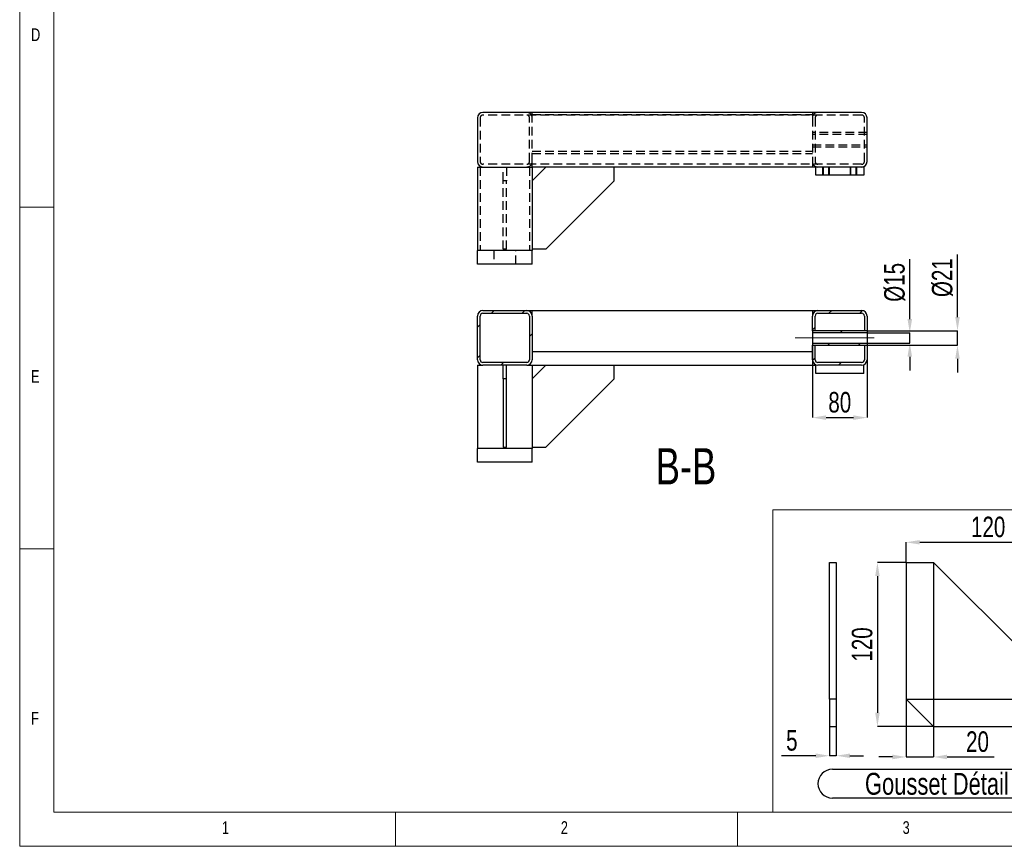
# Model space of a CAD drawing. Header units: millimetres. Extents: x 5 to 415, y 5 to 292.
# Tile 1 of 8: x 5 to 149, y 5 to 126. Entities that reach past the tile are written whole.
import ezdxf

# ---------------------------------------------------------------- set-up
doc = ezdxf.new("R2010")
doc.units = ezdxf.units.MM
doc.header["$PDSIZE"] = -1
doc.linetypes.add('CENTERX2', pattern=[20.32, 12.7, -2.54, 2.54, -2.54])
doc.linetypes.add('HIDDEN', pattern=[1.905, 1.27, -0.635])
for name, color, linetype in [('COTES', 1, 'Continuous'), ('NOTES', 6, 'Continuous'), ('TRAIT-FINS', 9, 'Continuous'), ('TRAIT-MIXTES', 3, 'CENTERX2'), ('TRAIT-TIRET', 2, 'HIDDEN')]:
    doc.layers.add(name, color=color, linetype=linetype)
doc.layers.add('TRAIT-FORT', color=4, linetype='Continuous', lineweight=25)
doc.styles.add('SLDTEXTSTYLE0', font='TXT', dxfattribs={"width": 0.75})
doc.dimstyles.new('SLDDIMSTYLE1', dxfattribs={"dimtxt": 3, "dimasz": 2, "dimexe": 0, "dimexo": 0.0625, "dimgap": 0.75, "dimtad": 1, "dimlfac": 10, "dimrnd": 1e-09, "dimzin": 12, "dimdsep": 46, "dimtxsty": 'SLDTEXTSTYLE0', "dimsah": 1, "dimcen": 0.09, "dimadec": 0, "dimazin": 3, "dimtfac": 1, "dimtmove": 0, "dimatfit": 0, "dimfxl": 1, "dimfrac": 2, "dimtolj": 1, "dimtzin": 12, "dimarcsym": 0})
doc.dimstyles.new('SLDDIMSTYLE2', dxfattribs={"dimtxt": 3, "dimasz": 2, "dimexe": 0, "dimexo": 0.0625, "dimgap": 0.75, "dimtad": 1, "dimlfac": 5, "dimrnd": 1e-09, "dimzin": 12, "dimdsep": 46, "dimtxsty": 'SLDTEXTSTYLE0', "dimsah": 1, "dimcen": 0.09, "dimadec": 0, "dimazin": 3, "dimtfac": 1, "dimtofl": 0, "dimtmove": 0, "dimatfit": 3, "dimfxl": 1, "dimfrac": 2, "dimtolj": 1, "dimtzin": 12, "dimarcsym": 0})
doc.dimstyles.new('SLDDIMSTYLE3', dxfattribs={"dimtxt": 3, "dimasz": 2, "dimexe": 0, "dimexo": 0.0625, "dimgap": 0.75, "dimtad": 1, "dimlfac": 5, "dimrnd": 1e-09, "dimzin": 12, "dimdsep": 46, "dimtxsty": 'SLDTEXTSTYLE0', "dimsah": 1, "dimcen": 0.09, "dimadec": 0, "dimazin": 3, "dimtfac": 1, "dimtmove": 0, "dimatfit": 0, "dimfxl": 1, "dimfrac": 2, "dimtolj": 1, "dimtzin": 12, "dimarcsym": 0})

# ---------------------------------------------------------------- blocks, each defined once
blk = doc.blocks.new('_D_14')
at = {"layer": 'COTES', "color": 0, "lineweight": -2, "transparency": 16777216}
for p, q in [((135.21, 82.13), (135.21, 90.88)), ((129.03, 80.13), (135.21, 80.13)), ((135.21, 78.63), (135.21, 80.13)), ((129.03, 78.63), (135.21, 78.63)), ((135.21, 76.63), (135.21, 74.63))]:
    blk.add_line(p, q, dxfattribs=at)
at = {"layer": 'COTES', "color": 0, "transparency": 16777216}
for points in [[(134.88, 82.13), (135.55, 82.13), (135.21, 80.13)], [(134.88, 76.63), (135.55, 76.63), (135.21, 78.63)]]:
    blk.add_solid(points, dxfattribs=at)
at = {"layer": 'Defpoints', "color": 0, "transparency": 16777216}
for p in [(128.97, 80.13), (128.97, 78.63), (135.21, 78.63)]:
    blk.add_point(p, dxfattribs=at)
at = {"layer": 'COTES', "color": 0, "transparency": 16777216, "insert": (131.46, 87.51), "char_height": 3, "attachment_point": 2, "rotation": 90, "style": 'SLDTEXTSTYLE0'}
blk.add_mtext('\\A1;%%c15', dxfattribs=at)
blk = doc.blocks.new('_D_15')
at = {"layer": 'COTES', "color": 0, "lineweight": -2, "transparency": 16777216}
for p, q in [((142.19, 82.43), (142.19, 91.57)), ((129.03, 80.43), (142.19, 80.43)), ((142.19, 78.33), (142.19, 80.43)), ((129.03, 78.33), (142.19, 78.33)), ((142.19, 76.33), (142.19, 74.33))]:
    blk.add_line(p, q, dxfattribs=at)
at = {"layer": 'COTES', "color": 0, "transparency": 16777216}
for points in [[(141.86, 82.43), (142.52, 82.43), (142.19, 80.43)], [(141.86, 76.33), (142.52, 76.33), (142.19, 78.33)]]:
    blk.add_solid(points, dxfattribs=at)
at = {"layer": 'Defpoints', "color": 0, "transparency": 16777216}
for p in [(128.97, 80.43), (128.97, 78.33), (142.19, 78.33)]:
    blk.add_point(p, dxfattribs=at)
at = {"layer": 'COTES', "color": 0, "transparency": 16777216, "insert": (138.44, 88.2), "char_height": 3, "attachment_point": 2, "rotation": 90, "style": 'SLDTEXTSTYLE0'}
blk.add_mtext('\\A1;%%c21', dxfattribs=at)
blk = doc.blocks.new('_D_16')
at = {"layer": 'COTES', "color": 0, "lineweight": -2, "transparency": 16777216}
for p, q in [((120.97, 78.27), (120.97, 67.72)), ((128.97, 78.27), (128.97, 67.72)), ((122.97, 67.72), (126.97, 67.72))]:
    blk.add_line(p, q, dxfattribs=at)
at = {"layer": 'COTES', "color": 0, "transparency": 16777216}
for points in [[(122.97, 68.05), (122.97, 67.38), (120.97, 67.72)], [(126.97, 68.05), (126.97, 67.38), (128.97, 67.72)]]:
    blk.add_solid(points, dxfattribs=at)
at = {"layer": 'Defpoints', "color": 0, "transparency": 16777216}
for p in [(120.97, 78.33), (128.97, 78.33), (128.97, 67.72)]:
    blk.add_point(p, dxfattribs=at)
at = {"layer": 'COTES', "color": 0, "transparency": 16777216, "insert": (124.97, 71.47), "char_height": 3, "attachment_point": 2, "style": 'SLDTEXTSTYLE0'}
blk.add_mtext('\\A1;80', dxfattribs=at)
blk = doc.blocks.new('_D_47')
at = {"layer": 'COTES', "color": 0, "lineweight": -2, "transparency": 16777216}
for p, q in [((134.62, 46.53), (130.48, 46.53)), ((130.48, 44.53), (130.48, 24.53)), ((138.62, 22.53), (130.48, 22.53))]:
    blk.add_line(p, q, dxfattribs=at)
at = {"layer": 'COTES', "color": 0, "transparency": 16777216}
for points in [[(130.15, 44.53), (130.81, 44.53), (130.48, 46.53)], [(130.15, 24.53), (130.81, 24.53), (130.48, 22.53)]]:
    blk.add_solid(points, dxfattribs=at)
at = {"layer": 'Defpoints', "color": 0, "transparency": 16777216}
for p in [(134.68, 46.53), (130.48, 22.53), (138.68, 22.53)]:
    blk.add_point(p, dxfattribs=at)
at = {"layer": 'COTES', "color": 0, "transparency": 16777216, "insert": (126.73, 34.53), "char_height": 3, "attachment_point": 2, "rotation": 90, "style": 'SLDTEXTSTYLE0'}
blk.add_mtext('\\A1;120', dxfattribs=at)
blk = doc.blocks.new('_D_48')
at = {"layer": 'COTES', "color": 0, "lineweight": -2, "transparency": 16777216}
for p, q in [((164.01, 28.53), (164.01, 36.97)), ((134.74, 26.53), (164.01, 26.53)), ((164.01, 22.53), (164.01, 26.53)), ((158.74, 22.53), (164.01, 22.53)), ((164.01, 20.53), (164.01, 18.53))]:
    blk.add_line(p, q, dxfattribs=at)
at = {"layer": 'COTES', "color": 0, "transparency": 16777216}
for points in [[(163.67, 28.53), (164.34, 28.53), (164.01, 26.53)], [(163.67, 20.53), (164.34, 20.53), (164.01, 22.53)]]:
    blk.add_solid(points, dxfattribs=at)
at = {"layer": 'Defpoints', "color": 0, "transparency": 16777216}
for p in [(134.68, 26.53), (158.68, 22.53), (164.01, 22.53)]:
    blk.add_point(p, dxfattribs=at)
at = {"layer": 'COTES', "color": 0, "transparency": 16777216, "insert": (160.26, 34.53), "char_height": 3, "attachment_point": 2, "rotation": 90, "style": 'SLDTEXTSTYLE0'}
blk.add_mtext('\\A1;20', dxfattribs=at)
blk = doc.blocks.new('_D_49')
at = {"layer": 'COTES', "color": 0, "lineweight": -2, "transparency": 16777216}
for p, q in [((134.68, 46.59), (134.68, 49.48)), ((136.68, 49.48), (156.68, 49.48)), ((158.68, 26.59), (158.68, 49.48))]:
    blk.add_line(p, q, dxfattribs=at)
at = {"layer": 'COTES', "color": 0, "transparency": 16777216}
for points in [[(136.68, 49.81), (136.68, 49.15), (134.68, 49.48)], [(156.68, 49.81), (156.68, 49.15), (158.68, 49.48)]]:
    blk.add_solid(points, dxfattribs=at)
at = {"layer": 'Defpoints', "color": 0, "transparency": 16777216}
for p in [(158.68, 49.48), (134.68, 46.53), (158.68, 26.53)]:
    blk.add_point(p, dxfattribs=at)
at = {"layer": 'COTES', "color": 0, "transparency": 16777216, "insert": (146.68, 53.23), "char_height": 3, "attachment_point": 2, "style": 'SLDTEXTSTYLE0'}
blk.add_mtext('\\A1;120', dxfattribs=at)
blk = doc.blocks.new('_D_50')
at = {"layer": 'COTES', "color": 0, "lineweight": -2, "transparency": 16777216}
for p, q in [((138.68, 46.47), (138.68, 18.07)), ((134.68, 26.47), (134.68, 18.07)), ((132.68, 18.07), (130.68, 18.07)), ((134.68, 18.07), (138.68, 18.07)), ((140.68, 18.07), (147.55, 18.07))]:
    blk.add_line(p, q, dxfattribs=at)
at = {"layer": 'COTES', "color": 0, "transparency": 16777216}
for points in [[(132.68, 18.41), (132.68, 17.74), (134.68, 18.07)], [(140.68, 18.41), (140.68, 17.74), (138.68, 18.07)]]:
    blk.add_solid(points, dxfattribs=at)
at = {"layer": 'Defpoints', "color": 0, "transparency": 16777216}
for p in [(138.68, 46.53), (134.68, 26.53), (134.68, 18.07)]:
    blk.add_point(p, dxfattribs=at)
at = {"layer": 'COTES', "color": 0, "transparency": 16777216, "insert": (145.12, 21.82), "char_height": 3, "attachment_point": 2, "style": 'SLDTEXTSTYLE0'}
blk.add_mtext('\\A1;20', dxfattribs=at)
blk = doc.blocks.new('SW_NOTE_23')
at = {"layer": 'NOTES', "color": 0}
for p, q in [((-0.1, 4.65), (34.21, 4.65)), ((34.21, 0.43), (-0.1, 0.43))]:
    blk.add_line(p, q, dxfattribs=at)
for centre, start, end in [((-0.1, 2.54), 90, 270), ((34.21, 2.54), 270, 90)]:
    blk.add_arc(centre, 2.11, start, end, dxfattribs=at)
at = {"layer": 'NOTES', "color": 0, "insert": (16.8, 4.13), "char_height": 3.2, "attachment_point": 2, "style": 'SLDTEXTSTYLE0'}
blk.add_mtext('Gousset Détail C', dxfattribs=at)
blk = doc.blocks.new('_D_53')
at = {"layer": 'COTES', "color": 0, "lineweight": -2, "transparency": 16777216}
for p, q in [((123.46, 22.47), (123.46, 18.25)), ((124.46, 22.47), (124.46, 18.25)), ((121.46, 18.25), (116.46, 18.25)), ((124.46, 18.25), (123.46, 18.25)), ((126.46, 18.25), (128.46, 18.25))]:
    blk.add_line(p, q, dxfattribs=at)
at = {"layer": 'COTES', "color": 0, "transparency": 16777216}
for points in [[(121.46, 18.58), (121.46, 17.92), (123.46, 18.25)], [(126.46, 18.58), (126.46, 17.92), (124.46, 18.25)]]:
    blk.add_solid(points, dxfattribs=at)
at = {"layer": 'Defpoints', "color": 0, "transparency": 16777216}
for p in [(123.46, 22.53), (124.46, 22.53), (124.46, 18.25)]:
    blk.add_point(p, dxfattribs=at)
at = {"layer": 'COTES', "color": 0, "transparency": 16777216, "insert": (117.96, 22), "char_height": 3, "attachment_point": 2, "style": 'SLDTEXTSTYLE0'}
blk.add_mtext('\\A1;5', dxfattribs=at)

msp = doc.modelspace()

# ---------------------------------------------------------------- hatches: boundary and pattern name
at = {"layer": 'TRAIT-FINS'}
h = msp.add_hatch(dxfattribs=at)
h.set_pattern_fill('ANSI31', color=256, angle=3e-322, style=0)
edge = h.paths.add_edge_path(flags=0)
edge.add_arc((79.1666, 76.1823), 0.8, 270, 360)
edge.add_line((79.9666, 76.1823), (79.9666, 82.5823))
edge.add_arc((79.1666, 82.5823), 0.8, 0, 90)
edge.add_line((79.1666, 83.3823), (72.7666, 83.3823))
edge.add_arc((72.7666, 82.5823), 0.8, 90, 180)
edge.add_line((71.9666, 82.5823), (71.9666, 76.1823))
edge.add_arc((72.7666, 76.1823), 0.8, 180, 270)
edge.add_line((72.7666, 75.3823), (79.1666, 75.3823))
edge = h.paths.add_edge_path(flags=0)
edge.add_line((79.5666, 82.5823), (79.5666, 76.1823))
edge.add_arc((79.1666, 76.1823), 0.4, 270, 360, ccw=False)
edge.add_line((79.1666, 75.7823), (72.7666, 75.7823))
edge.add_arc((72.7666, 76.1823), 0.4, 180, 270, ccw=False)
edge.add_line((72.3666, 76.1823), (72.3666, 82.5823))
edge.add_arc((72.7666, 82.5823), 0.4, 90, 180, ccw=False)
edge.add_line((72.7666, 82.9823), (79.1666, 82.9823))
edge.add_arc((79.1666, 82.5823), 0.4, 0, 90, ccw=False)
h = msp.add_hatch(dxfattribs=at)
h.set_pattern_fill('ANSI31', color=256, angle=3e-322, style=0)
edge = h.paths.add_edge_path(flags=0)
edge.add_line((121.7666, 82.9823), (128.1666, 82.9823))
edge.add_arc((128.1666, 82.5823), 0.4, 0, 90, ccw=False)
edge.add_line((128.5666, 82.5823), (128.5666, 80.4323))
edge.add_line((128.5666, 80.4323), (128.9666, 80.4323))
edge.add_line((128.9666, 80.4323), (128.9666, 82.5823))
edge.add_arc((128.1666, 82.5823), 0.8, 0, 90)
edge.add_line((128.1666, 83.3823), (121.7666, 83.3823))
edge.add_arc((121.7666, 82.5823), 0.8, 90, 180)
edge.add_line((120.9666, 82.5823), (120.9666, 80.4323))
edge.add_line((120.9666, 80.4323), (121.3666, 80.4323))
edge.add_line((121.3666, 80.4323), (121.3666, 82.5823))
edge.add_arc((121.7666, 82.5823), 0.4, 90, 180, ccw=False)
h = msp.add_hatch(dxfattribs=at)
h.set_pattern_fill('ANSI31', color=256, angle=3e-322, style=0)
h.paths.add_polyline_path([(128.9666, 80.1323), (128.9666, 80.4323), (120.9666, 80.4323), (120.9666, 80.1323)], flags=0)
h = msp.add_hatch(dxfattribs=at)
h.set_pattern_fill('ANSI31', color=256, angle=3e-322, style=0)
edge = h.paths.add_edge_path(flags=0)
edge.add_arc((121.7666, 76.1823), 0.8, 180, 270)
edge.add_line((121.7666, 75.3823), (128.1666, 75.3823))
edge.add_arc((128.1666, 76.1823), 0.8, 270, 360)
edge.add_line((128.9666, 76.1823), (128.9666, 78.3323))
edge.add_line((128.9666, 78.3323), (128.5666, 78.3323))
edge.add_line((128.5666, 78.3323), (128.5666, 76.1823))
edge.add_arc((128.1666, 76.1823), 0.4, 270, 360, ccw=False)
edge.add_line((128.1666, 75.7823), (121.7666, 75.7823))
edge.add_arc((121.7666, 76.1823), 0.4, 180, 270, ccw=False)
edge.add_line((121.3666, 76.1823), (121.3666, 78.3323))
edge.add_line((121.3666, 78.3323), (120.9666, 78.3323))
edge.add_line((120.9666, 78.3323), (120.9666, 76.1823))
h = msp.add_hatch(dxfattribs=at)
h.set_pattern_fill('ANSI31', color=256, angle=3e-322, style=0)
h.paths.add_polyline_path([(120.9666, 78.6323), (120.9666, 78.3323), (128.9666, 78.3323), (128.9666, 78.6323)], flags=0)

# ---------------------------------------------------------------- linework, layer by layer
at = {"lineweight": 18}
for p, q in [((5, 292), (5, 5)), ((10, 287), (10, 10)), ((5, 98.5), (10, 98.5)), ((168.1718, 54.2151), (115.1833, 54.2151)), ((115.1833, 9.9996), (115.1833, 54.2151)), ((10, 48.5), (5, 48.5)), ((10, 10), (410, 10)), ((60, 5), (60, 10)), ((110, 10), (110, 5)), ((168.1718, 9.9996), (115.1833, 9.9996)), ((5, 5), (415, 5))]:
    msp.add_line(p, q, dxfattribs=at)
at = {"layer": 'TRAIT-FINS', "lineweight": 18}
for p, q in [((122.4666, 103.1839), (122.4666, 104.3839)), ((123.4666, 104.3839), (122.4666, 104.3839)), ((122.4666, 103.1839), (122.4666, 104.3839)), ((123.4666, 104.3839), (122.4666, 104.3839)), ((122.4666, 103.1839), (122.4666, 104.3839)), ((123.4666, 104.3839), (122.4666, 104.3839)), ((122.4666, 103.1839), (122.4666, 104.3839)), ((123.4666, 104.3839), (122.4666, 104.3839)), ((122.4666, 103.1839), (122.4666, 104.3839)), ((123.4666, 104.3839), (122.4666, 104.3839)), ((122.4666, 103.1839), (122.4666, 104.3839)), ((123.4666, 104.3839), (122.4666, 104.3839)), ((123.4666, 103.1839), (123.4666, 104.3839)), ((123.4666, 103.1839), (123.4666, 104.3839)), ((123.4666, 103.1839), (123.4666, 104.3839)), ((123.4666, 103.1839), (123.4666, 104.3839)), ((123.4666, 103.1839), (123.4666, 104.3839)), ((123.4666, 103.1839), (123.4666, 104.3839)), ((126.4666, 103.1839), (126.4666, 104.3839)), ((127.4666, 104.3839), (126.4666, 104.3839)), ((126.4666, 103.1839), (126.4666, 104.3839)), ((127.4666, 104.3839), (126.4666, 104.3839)), ((126.4666, 103.1839), (126.4666, 104.3839)), ((127.4666, 104.3839), (126.4666, 104.3839)), ((126.4666, 103.1839), (126.4666, 104.3839)), ((127.4666, 104.3839), (126.4666, 104.3839)), ((126.4666, 103.1839), (126.4666, 104.3839)), ((127.4666, 104.3839), (126.4666, 104.3839)), ((126.4666, 103.1839), (126.4666, 104.3839)), ((127.4666, 104.3839), (126.4666, 104.3839)), ((127.4666, 103.1839), (127.4666, 104.3839)), ((127.4666, 103.1839), (127.4666, 104.3839)), ((127.4666, 103.1839), (127.4666, 104.3839)), ((127.4666, 103.1839), (127.4666, 104.3839)), ((127.4666, 103.1839), (127.4666, 104.3839)), ((127.4666, 103.1839), (127.4666, 104.3839))]:
    msp.add_line(p, q, dxfattribs=at)
at = {"layer": 'TRAIT-FORT', "lineweight": 25}
for p, q in [((128.1666, 112.3839), (72.7666, 112.3839)), ((71.9666, 111.5839), (71.9666, 105.1839)), ((128.9666, 105.1839), (128.9666, 111.5839)), ((71.9666, 104.3839), (71.9666, 92.1839)), ((71.9666, 104.3839), (72.7666, 104.3839)), ((72.7666, 104.3839), (79.1666, 104.3839)), ((79.1666, 104.3839), (79.9666, 104.3839)), ((121.4666, 104.3839), (79.9666, 104.3839)), ((79.9666, 104.3839), (79.9666, 92.1839)), ((81.9666, 104.3839), (79.9666, 102.3839)), ((91.9666, 102.3839), (91.9666, 104.3839)), ((121.4666, 103.1839), (121.4666, 104.3839)), ((128.4666, 104.3839), (121.4666, 104.3839)), ((128.4666, 104.3839), (128.4666, 103.1839)), ((81.9666, 92.3839), (91.9666, 102.3839)), ((128.4666, 103.1839), (121.4666, 103.1839)), ((81.9666, 92.3839), (79.9666, 92.3839)), ((71.9666, 90.1839), (71.9666, 92.1839)), ((72.7666, 92.1839), (71.9666, 92.1839)), ((79.1666, 92.1839), (72.7666, 92.1839)), ((79.9666, 92.1839), (79.1666, 92.1839)), ((79.9666, 90.1839), (79.9666, 92.1839)), ((72.7666, 90.1839), (71.9666, 90.1839)), ((79.1666, 90.1839), (72.7666, 90.1839)), ((79.9666, 90.1839), (79.1666, 90.1839)), ((71.9666, 76.1823), (71.9666, 82.5823)), ((72.3666, 76.1823), (72.3666, 82.5823)), ((72.7666, 83.3823), (79.1666, 83.3823)), ((72.7666, 82.9823), (79.1666, 82.9823)), ((79.1666, 83.3823), (79.9666, 83.3823)), ((79.5666, 82.5823), (79.5666, 76.1823)), ((79.9666, 83.3823), (120.9666, 83.3823)), ((79.9666, 82.7823), (79.9666, 83.3823)), ((79.9666, 82.5823), (79.9666, 76.1823)), ((120.9666, 83.3823), (121.7666, 83.3823)), ((120.9666, 83.3823), (120.9666, 82.7823)), ((120.9666, 80.4323), (120.9666, 82.5823)), ((121.3666, 80.4323), (121.3666, 82.5823)), ((121.7666, 83.3823), (128.1666, 83.3823)), ((121.7666, 82.9823), (128.1666, 82.9823)), ((128.5666, 82.5823), (128.5666, 80.4323)), ((128.9666, 82.5823), (128.9666, 80.4323)), ((128.9666, 80.4323), (120.9666, 80.4323)), ((120.9666, 80.4323), (120.9666, 80.1323)), ((121.3666, 80.4323), (120.9666, 80.4323)), ((128.9666, 80.1323), (120.9666, 80.1323)), ((120.9666, 80.1323), (120.9666, 78.6323)), ((128.9666, 80.4323), (128.5666, 80.4323)), ((128.9666, 80.4323), (128.9666, 80.1323)), ((128.9666, 80.1323), (128.9666, 78.6323)), ((120.9666, 78.6323), (128.9666, 78.6323)), ((120.9666, 78.6323), (120.9666, 78.3323)), ((120.9666, 78.3323), (128.9666, 78.3323)), ((120.9666, 78.3323), (121.3666, 78.3323)), ((120.9666, 76.1823), (120.9666, 78.3323)), ((121.3666, 76.1823), (121.3666, 78.3323)), ((128.5666, 78.3323), (128.9666, 78.3323)), ((128.5666, 78.3323), (128.5666, 76.1823)), ((128.9666, 78.6323), (128.9666, 78.3323)), ((128.9666, 78.3323), (128.9666, 76.1823)), ((79.9666, 77.3823), (120.9666, 77.3823)), ((71.9666, 75.3823), (71.9666, 63.1823)), ((71.9666, 75.3823), (72.7666, 75.3823)), ((79.1666, 75.7823), (72.7666, 75.7823)), ((79.1666, 75.3823), (72.7666, 75.3823)), ((75.7166, 73.3823), (75.7166, 75.3823)), ((76.2166, 73.3823), (76.2166, 75.3823)), ((79.1666, 75.3823), (79.9666, 75.3823)), ((79.9666, 75.3823), (121.4666, 75.3823)), ((79.9666, 75.3823), (79.9666, 63.1823)), ((79.9666, 73.3823), (81.9666, 75.3823)), ((91.9666, 73.3823), (91.9666, 75.3823)), ((121.4666, 74.1823), (121.4666, 75.3823)), ((128.1666, 75.7823), (121.7666, 75.7823)), ((128.1666, 75.3823), (121.7666, 75.3823)), ((128.4666, 74.1823), (128.4666, 75.3823)), ((128.4666, 74.1823), (121.4666, 74.1823)), ((76.2166, 73.3823), (75.7166, 73.3823)), ((75.7166, 73.3823), (75.7166, 63.3823)), ((76.2166, 63.3823), (76.2166, 73.3823)), ((91.9666, 73.3823), (81.9666, 63.3823)), ((75.7166, 63.3823), (76.2166, 63.3823)), ((79.9666, 63.3823), (81.9666, 63.3823)), ((71.9666, 61.1823), (71.9666, 63.1823)), ((72.7666, 63.1823), (71.9666, 63.1823)), ((79.1666, 63.1823), (72.7666, 63.1823)), ((79.9666, 63.1823), (79.1666, 63.1823)), ((79.9666, 61.1823), (79.9666, 63.1823)), ((72.7666, 61.1823), (71.9666, 61.1823)), ((79.1666, 61.1823), (72.7666, 61.1823)), ((79.9666, 61.1823), (79.1666, 61.1823)), ((123.4567, 46.5285), (124.4567, 46.5285)), ((123.4567, 26.5285), (123.4567, 46.5285)), ((124.4567, 46.5285), (124.4567, 26.5285)), ((134.6779, 46.5285), (134.6779, 26.5285)), ((134.6779, 46.5285), (138.6779, 46.5285)), ((158.6779, 26.5285), (138.6779, 46.5285)), ((124.4567, 26.5285), (123.4567, 26.5285)), ((123.4567, 26.5285), (123.4567, 22.5285)), ((124.4567, 26.5285), (124.4567, 22.5285)), ((134.6779, 26.5285), (138.6779, 22.5285)), ((123.4567, 22.5285), (124.4567, 22.5285)), ((138.6779, 22.5285), (158.6779, 22.5285))]:
    msp.add_line(p, q, dxfattribs=at)
for centre, radius, start, end in [((72.7666, 111.5839), 0.8, 90, 180), ((128.1666, 111.5839), 0.8, 0, 90), ((72.7666, 105.1839), 0.8, 180, 270), ((128.1666, 105.1839), 0.8, 270, 0), ((72.7666, 82.5823), 0.8, 90, 180), ((72.7666, 82.5823), 0.4, 90, 180), ((79.1666, 82.5823), 0.8, 0, 90), ((79.1666, 82.5823), 0.4, 0, 90), ((121.7666, 82.5823), 0.8, 90, 180), ((121.7666, 82.5823), 0.4, 90, 180), ((128.1666, 82.5823), 0.8, 0, 90), ((128.1666, 82.5823), 0.4, 0, 90), ((72.7666, 76.1823), 0.8, 180, 270), ((72.7666, 76.1823), 0.4, 180, 270), ((79.1666, 76.1823), 0.8, 270, 0), ((79.1666, 76.1823), 0.4, 270, 0), ((121.7666, 76.1823), 0.8, 180, 270), ((121.7666, 76.1823), 0.4, 180, 270), ((128.1666, 76.1823), 0.4, 270, 0), ((128.1666, 76.1823), 0.8, 270, 0)]:
    msp.add_arc(centre, radius, start, end, dxfattribs=at)
at = {"layer": 'TRAIT-MIXTES', "lineweight": 18}
msp.add_line((130.0157, 79.3823), (118.4648, 79.3823), dxfattribs=at)
at = {"layer": 'TRAIT-TIRET'}
for p, q in [((79.9666, 111.7839), (79.9666, 112.3839)), ((120.9666, 112.3839), (120.9666, 111.7839)), ((72.3666, 111.5839), (72.3666, 105.1839)), ((128.1666, 111.9839), (72.7666, 111.9839)), ((79.5666, 105.1839), (79.5666, 111.5839)), ((79.9666, 112.0839), (120.9666, 112.0839)), ((79.9666, 111.5839), (79.9666, 111.7839)), ((79.9666, 105.1839), (79.9666, 111.5839)), ((120.9666, 111.7839), (120.9666, 111.5839)), ((120.9666, 111.5839), (120.9666, 105.1839)), ((121.3666, 111.5839), (121.3666, 105.1839)), ((128.5666, 105.1839), (128.5666, 111.5839)), ((121.3666, 109.4339), (120.9666, 109.4339)), ((128.9666, 109.4339), (120.9666, 109.4339)), ((128.9666, 109.1339), (120.9666, 109.1339)), ((128.9666, 109.4339), (128.5666, 109.4339)), ((79.9666, 106.6839), (120.9666, 106.6839)), ((120.9666, 107.6339), (128.9666, 107.6339)), ((120.9666, 107.3339), (121.3666, 107.3339)), ((120.9666, 107.3339), (128.9666, 107.3339)), ((128.5666, 107.3339), (128.9666, 107.3339)), ((79.9666, 106.3839), (120.9666, 106.3839)), ((79.9666, 104.3839), (79.9666, 105.1839)), ((120.9666, 105.1839), (120.9666, 104.3839)), ((72.3666, 104.3839), (72.3666, 92.1839)), ((128.1666, 104.7839), (72.7666, 104.7839)), ((75.7166, 102.3839), (75.7166, 104.3839)), ((76.2166, 104.3839), (76.2166, 102.3839)), ((79.5666, 104.3839), (79.5666, 92.1839)), ((122.5416, 104.3839), (122.5416, 103.1839)), ((123.3916, 103.1839), (123.3916, 104.3839)), ((126.5416, 104.3839), (126.5416, 103.1839)), ((127.3916, 103.1839), (127.3916, 104.3839)), ((76.2166, 102.3839), (75.7166, 102.3839)), ((75.7166, 92.3839), (75.7166, 102.3839)), ((76.2166, 92.3839), (76.2166, 102.3839)), ((76.2166, 92.3839), (75.7166, 92.3839)), ((74.3666, 92.1839), (74.3666, 90.1839)), ((77.5666, 90.1839), (77.5666, 92.1839))]:
    msp.add_line(p, q, dxfattribs=at)
for centre, radius, start, end in [((79.1666, 111.5839), 0.8, 0, 90), ((121.7666, 111.5839), 0.8, 90, 180), ((72.7666, 111.5839), 0.4, 90, 180), ((79.1666, 111.5839), 0.4, 0, 90), ((121.7666, 111.5839), 0.4, 90, 180), ((128.1666, 111.5839), 0.4, 0, 90), ((72.7666, 105.1839), 0.4, 180, 270), ((79.1666, 105.1839), 0.8, 270, 0), ((79.1666, 105.1839), 0.4, 270, 0), ((121.7666, 105.1839), 0.8, 180, 270), ((121.7666, 105.1839), 0.4, 180, 270), ((128.1666, 105.1839), 0.4, 270, 0)]:
    msp.add_arc(centre, radius, start, end, dxfattribs=at)

# ---------------------------------------------------------------- block references
at = {"layer": 'NOTES'}
msp.add_blockref('SW_NOTE_23', (123.9843, 11.6195), dxfattribs=at)

# ---------------------------------------------------------------- texts
at = {"layer": 'NOTES', "style": 'SLDTEXTSTYLE0'}
for s, insert, char_height, attachment_point in [('D', (6.6667, 124.668), 1.8521, 1), ('E', (6.6667, 74.668), 1.8521, 1), ('B-B', (102.4762, 63.2449), 5.29167, 2), ('F', (6.6667, 24.668), 1.8521, 1), ('1', (34.5833, 8.668), 1.8521, 1), ('2', (84.1667, 8.668), 1.8521, 1), ('3', (134.1667, 8.668), 1.8521, 1)]:
    msp.add_mtext(s, dxfattribs=dict(at, insert=insert, char_height=char_height, attachment_point=attachment_point))

# ---------------------------------------------------------------- dimensions: what is measured, and where the dimension line sits
at = {"layer": 'COTES'}
for base, p1, p2, picture, middle in [((142.1887, 78.3323), (128.9666, 80.4323), (128.9666, 78.3323), '_D_15', (142.1887, 88.1973)), ((135.2137, 78.6323), (128.9666, 80.1323), (128.9666, 78.6323), '_D_14', (135.2137, 87.5073))]:
    dim = msp.add_linear_dim(base=base, p1=p1, p2=p2, angle=90, text='%%c<>', dimstyle='SLDDIMSTYLE1', dxfattribs=at)
    dim.commit()
    dim.dimension.update_dxf_attribs({"geometry": picture, "text_midpoint": middle, "dimtype": 160})
for base, p1, p2, dimstyle, picture, middle in [((128.9666, 67.7166), (120.9666, 78.3323), (128.9666, 78.3323), 'SLDDIMSTYLE1', '_D_16', (124.9666, 67.7166)), ((158.6779, 49.4805), (134.6779, 46.5285), (158.6779, 26.5285), 'SLDDIMSTYLE2', '_D_49', (146.6779, 49.4805)), ((134.6779, 18.0729), (138.6779, 46.5285), (134.6779, 26.5285), 'SLDDIMSTYLE3', '_D_50', (145.1154, 18.0729)), ((124.4567, 18.2499), (123.4567, 22.5285), (124.4567, 22.5285), 'SLDDIMSTYLE3', '_D_53', (117.9567, 18.2499))]:
    dim = msp.add_linear_dim(base=base, p1=p1, p2=p2, dimstyle=dimstyle, dxfattribs=at)
    dim.commit()
    dim.dimension.update_dxf_attribs({"geometry": picture, "text_midpoint": middle, "dimtype": 160})
for base, p1, p2, dimstyle, picture, middle in [((130.4806, 22.5285), (134.6779, 46.5285), (138.6779, 22.5285), 'SLDDIMSTYLE2', '_D_47', (130.4806, 34.5285)), ((164.0051, 22.5285), (134.6779, 26.5285), (158.6779, 22.5285), 'SLDDIMSTYLE3', '_D_48', (164.0051, 34.5285))]:
    dim = msp.add_linear_dim(base=base, p1=p1, p2=p2, angle=90, dimstyle=dimstyle, dxfattribs=at)
    dim.commit()
    dim.dimension.update_dxf_attribs({"geometry": picture, "text_midpoint": middle, "dimtype": 160})

doc.saveas('drawing.dxf')
